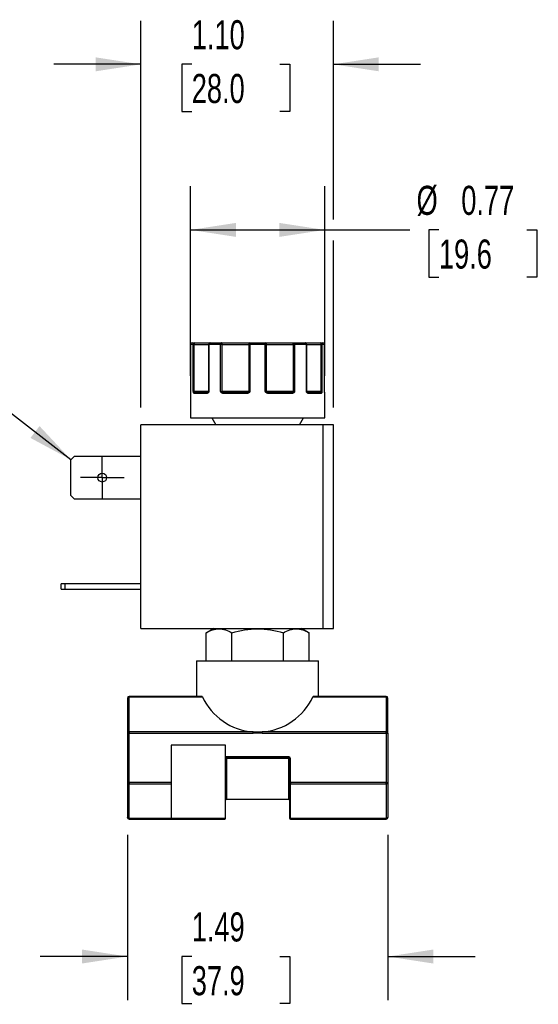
# Model space of a CAD drawing. Header units: inches. Extents: x 0.5 to 21.5, y 0.5 to 16.5.
# Tile 5 of 6: x 14.8 to 17.8, y 6.7 to 12.4. Entities that reach past the tile are written whole.
import ezdxf

# ---------------------------------------------------------------- set-up
doc = ezdxf.new("R2010")
doc.units = ezdxf.units.IN
doc.header["$LTSCALE"] = 2
doc.header["$MEASUREMENT"] = 0
doc.linetypes.add('SLD-Center', pattern=[0.75, 0.6, -0.05, 0.05, -0.05])
doc.linetypes.add('SLD-Solid', pattern=[0])
doc.layers.add('CENTER', color=40, linetype='SLD-Center')
doc.layers.add('DIMENSIONS', color=140, linetype='SLD-Solid', lineweight=25)
doc.layers.add('TEXT', color=140, linetype='SLD-Solid', lineweight=25)
doc.styles.add('SLDTEXTSTYLE0', font='TXT', dxfattribs={"width": 0.7})
doc.dimstyles.new('SLDDIMSTYLE3', dxfattribs={"dimtxt": 0.169922, "dimasz": 0.26, "dimexe": 0, "dimexo": 0.0625, "dimgap": 0.04248, "dimtad": 0, "dimtih": 1, "dimtoh": 1, "dimrnd": 1e-09, "dimzin": 12, "dimdsep": 46, "dimtxsty": 'SLDTEXTSTYLE0', "dimsah": 1, "dimcen": 0.09, "dimadec": 0, "dimazin": 3, "dimtfac": 1, "dimtmove": 0, "dimatfit": 0, "dimfxl": 0, "dimfrac": 2, "dimtolj": 1, "dimtzin": 12, "dimarcsym": 0})
doc.dimstyles.new('SLDDIMSTYLE4', dxfattribs={"dimtxt": 0.169922, "dimasz": 0.26, "dimexe": 0, "dimexo": 0.0625, "dimgap": 0.04248, "dimtad": 0, "dimtih": 1, "dimtoh": 1, "dimrnd": 1e-09, "dimdsep": 46, "dimtxsty": 'SLDTEXTSTYLE0', "dimsah": 1, "dimcen": 0.09, "dimadec": 0, "dimazin": 2, "dimtfac": 1, "dimtofl": 0, "dimtmove": 0, "dimatfit": 3, "dimfxl": 0, "dimfrac": 2, "dimtolj": 1, "dimtzin": 12, "dimarcsym": 0})
doc.dimstyles.new('SLDDIMSTYLE5', dxfattribs={"dimtxt": 0.169922, "dimasz": 0.26, "dimexe": 0, "dimexo": 0.0625, "dimgap": 0.04248, "dimtad": 0, "dimtih": 1, "dimtoh": 1, "dimrnd": 1e-09, "dimzin": 4, "dimdsep": 46, "dimtxsty": 'SLDTEXTSTYLE0', "dimsah": 1, "dimcen": 0.09, "dimadec": 0, "dimazin": 1, "dimtfac": 1, "dimtmove": 0, "dimatfit": 0, "dimfxl": 0, "dimfrac": 2, "dimtolj": 1, "dimtzin": 12, "dimarcsym": 0})
doc.dimstyles.new('SLDDIMSTYLE6', dxfattribs={"dimtxt": 0.18, "dimasz": 0.26, "dimexe": 0, "dimexo": 0.0625, "dimgap": 0, "dimtad": 0, "dimtih": 1, "dimtoh": 1, "dimdec": 0, "dimrnd": 1e-09, "dimzin": 0, "dimdsep": 46, "dimtxsty": 'Standard', "dimsah": 1, "dimcen": 0.09, "dimadec": 0, "dimazin": 0, "dimtfac": 0.26, "dimtdec": 0, "dimtofl": 0, "dimtmove": 0, "dimatfit": 3, "dimfxl": 0, "dimfrac": 2, "dimtolj": 1, "dimtzin": 0, "dimarcsym": 0})

# ---------------------------------------------------------------- blocks, each defined once
blk = doc.blocks.new('_D_5')
at = {"layer": 'DIMENSIONS'}
for p, q in [((15.4123, 7.6781), (15.4123, 6.7306)), ((16.9063, 7.6781), (16.9063, 6.7306)), ((15.4123, 6.9806), (14.9123, 6.9806)), ((15.7814, 6.9806), (15.7244, 6.9806)), ((15.7244, 6.9806), (15.7244, 6.7106)), ((16.2863, 6.9806), (16.3434, 6.9806)), ((16.3434, 6.9806), (16.3434, 6.7106)), ((16.9063, 6.9806), (17.4063, 6.9806)), ((15.7244, 6.7106), (15.7814, 6.7106)), ((16.3434, 6.7106), (16.2863, 6.7106))]:
    blk.add_line(p, q, dxfattribs=at)
for points in [[(15.4123, 6.9806), (15.1523, 7.0206), (15.1523, 6.9406)], [(16.9063, 6.9806), (17.1663, 6.9406), (17.1663, 7.0206)]]:
    blk.add_solid(points, dxfattribs=at)
at = {"layer": 'DIMENSIONS', "char_height": 0.16667, "attachment_point": 1, "style": 'SLDTEXTSTYLE0'}
for s, insert in [('1.49', (15.7814, 7.2335)), ('37.9', (15.7814, 6.9254))]:
    blk.add_mtext(s, dxfattribs=dict(at, insert=insert))
blk = doc.blocks.new('_D_6')
at = {"layer": 'DIMENSIONS'}
for p, q in [((15.7743, 10.3091), (15.7743, 11.3964)), ((16.5443, 10.3091), (16.5443, 11.3964)), ((15.7743, 11.1464), (16.5443, 11.1464)), ((16.5443, 11.1464), (17.033, 11.1464)), ((17.1993, 11.1464), (17.1422, 11.1464)), ((17.1422, 11.1464), (17.1422, 10.8763)), ((17.7042, 11.1464), (17.7613, 11.1464)), ((17.7613, 11.1464), (17.7613, 10.8763)), ((17.1422, 10.8763), (17.1993, 10.8763)), ((17.7613, 10.8763), (17.7042, 10.8763))]:
    blk.add_line(p, q, dxfattribs=at)
for points in [[(15.7743, 11.1464), (16.0343, 11.1064), (16.0343, 11.1864)], [(16.5443, 11.1464), (16.2843, 11.1864), (16.2843, 11.1064)]]:
    blk.add_solid(points, dxfattribs=at)
at = {"layer": 'DIMENSIONS', "char_height": 0.16667, "attachment_point": 1, "style": 'SLDTEXTSTYLE0'}
for s, insert in [('%%c', (17.071, 11.3993)), ('0.77', (17.3275, 11.3993)), ('19.6', (17.1993, 11.0912))]:
    blk.add_mtext(s, dxfattribs=dict(at, insert=insert))
blk = doc.blocks.new('_D_7')
at = {"layer": 'DIMENSIONS'}
for p, q in [((15.49, 10.1291), (15.49, 12.3457)), ((16.594, 11.2064), (16.594, 12.3457)), ((15.49, 12.0957), (14.99, 12.0957)), ((15.7814, 12.0957), (15.7244, 12.0957)), ((15.7244, 12.0957), (15.7244, 11.8257)), ((16.2863, 12.0957), (16.3434, 12.0957)), ((16.3434, 12.0957), (16.3434, 11.8257)), ((16.594, 12.0957), (17.094, 12.0957)), ((15.7244, 11.8257), (15.7814, 11.8257)), ((16.3434, 11.8257), (16.2863, 11.8257)), ((16.594, 10.1291), (16.594, 11.0864))]:
    blk.add_line(p, q, dxfattribs=at)
for points in [[(15.49, 12.0957), (15.23, 12.1357), (15.23, 12.0557)], [(16.594, 12.0957), (16.854, 12.0557), (16.854, 12.1357)]]:
    blk.add_solid(points, dxfattribs=at)
at = {"layer": 'DIMENSIONS', "char_height": 0.16667, "attachment_point": 1, "style": 'SLDTEXTSTYLE0'}
for s, insert in [('1.10', (15.7814, 12.3486)), ('28.0', (15.7814, 12.0405))]:
    blk.add_mtext(s, dxfattribs=dict(at, insert=insert))
blk = doc.blocks.new('SW_CENTERMARKSYMBOL_2')
at = {"layer": 'CENTER', "color": 0}
for p, q in [((0, 0.1), (0, 0.125)), ((0, 0), (0, 0.1)), ((-0.1, 0), (-0.125, 0)), ((0, 0), (-0.1, 0)), ((0, 0), (0, -0.1)), ((0, 0), (0.1, 0)), ((0.1, 0), (0.125, 0)), ((0, -0.1), (0, -0.125))]:
    blk.add_line(p, q, dxfattribs=at)

msp = doc.modelspace()

# ---------------------------------------------------------------- linework, layer by layer
for p, q in [((15.7749, 10.4891), (15.7749, 10.2191)), ((15.7749, 10.4891), (15.7749, 10.2191)), ((15.7902, 10.4891), (15.7749, 10.4891)), ((15.7749, 10.4891), (15.7749, 10.4891)), ((15.7902, 10.2191), (15.7902, 10.4891)), ((15.796, 10.4891), (15.7902, 10.4891)), ((15.796, 10.2191), (15.796, 10.4891)), ((15.796, 10.4891), (15.8769, 10.4891)), ((15.8769, 10.4891), (15.8769, 10.2191)), ((15.8797, 10.4891), (15.8769, 10.4891)), ((15.8797, 10.4891), (15.8797, 10.2191)), ((15.9471, 10.4891), (15.8797, 10.4891)), ((15.9471, 10.2191), (15.9471, 10.4891)), ((15.9526, 10.4891), (15.9471, 10.4891)), ((15.9557, 10.4891), (15.9526, 10.4891)), ((15.9557, 10.4891), (16.1079, 10.4891)), ((15.9557, 10.2191), (15.9557, 10.4891)), ((16.1079, 10.4891), (16.1079, 10.2191)), ((16.1152, 10.4891), (16.1079, 10.4891)), ((16.2033, 10.4891), (16.1152, 10.4891)), ((16.1152, 10.4891), (16.1152, 10.2191)), ((16.2033, 10.2191), (16.2033, 10.4891)), ((16.2106, 10.4891), (16.2033, 10.4891)), ((16.2106, 10.2191), (16.2106, 10.4891)), ((16.2106, 10.4891), (16.3628, 10.4891)), ((16.3628, 10.4891), (16.3628, 10.2191)), ((16.3659, 10.4891), (16.3628, 10.4891)), ((16.3714, 10.4891), (16.3659, 10.4891)), ((16.3714, 10.4891), (16.3714, 10.2191)), ((16.4388, 10.4891), (16.3714, 10.4891)), ((16.4388, 10.2191), (16.4388, 10.4891)), ((16.4416, 10.4891), (16.4388, 10.4891)), ((16.4416, 10.2191), (16.4416, 10.4891)), ((16.4416, 10.4891), (16.5225, 10.4891)), ((16.5225, 10.4891), (16.5225, 10.2191)), ((16.5283, 10.4891), (16.5225, 10.4891)), ((16.5283, 10.4891), (16.5283, 10.2191)), ((16.5436, 10.4891), (16.5283, 10.4891)), ((16.5436, 10.2191), (16.5436, 10.4891)), ((16.5436, 10.2191), (16.5436, 10.4891)), ((16.5436, 10.4891), (16.5436, 10.4891)), ((15.7749, 10.2191), (15.7749, 10.2191)), ((15.7902, 10.2191), (15.796, 10.2191)), ((15.8769, 10.2191), (15.796, 10.2191)), ((15.8769, 10.2191), (15.8797, 10.2191)), ((15.9471, 10.2191), (15.9557, 10.2191)), ((16.1079, 10.2191), (15.9557, 10.2191)), ((16.1079, 10.2191), (16.1152, 10.2191)), ((16.2033, 10.2191), (16.2106, 10.2191)), ((16.3628, 10.2191), (16.2106, 10.2191)), ((16.3628, 10.2191), (16.3714, 10.2191)), ((16.4388, 10.2191), (16.4416, 10.2191)), ((16.5225, 10.2191), (16.4416, 10.2191)), ((16.5225, 10.2191), (16.5283, 10.2191)), ((16.5436, 10.2191), (16.5436, 10.2191)), ((15.7743, 10.2091), (15.7743, 10.0691)), ((15.7743, 10.2091), (15.7743, 10.2091)), ((15.869, 10.2091), (15.7951, 10.2091)), ((15.876, 10.2162), (15.875, 10.2149)), ((16.0995, 10.2091), (15.9606, 10.2091)), ((16.3579, 10.2091), (16.219, 10.2091)), ((16.4435, 10.2149), (16.4425, 10.2162)), ((16.5234, 10.2091), (16.4495, 10.2091)), ((16.5022, 10.2141), (16.502, 10.2141)), ((16.5443, 10.2091), (16.5442, 10.2091)), ((16.5443, 10.0691), (16.5443, 10.2091)), ((15.7743, 10.0691), (16.5443, 10.0691)), ((15.8958, 10.0691), (15.9188, 10.0291)), ((16.3997, 10.0291), (16.4228, 10.0691)), ((15.49, 8.8621), (15.49, 10.0291)), ((16.534, 10.0291), (15.49, 10.0291)), ((16.534, 10.0291), (16.534, 8.8621)), ((16.594, 10.0291), (16.534, 10.0291)), ((16.594, 8.8621), (16.594, 10.0291)), ((15.088, 9.8289), (15.1092, 9.8501)), ((15.088, 9.6234), (15.088, 9.8289)), ((15.1092, 9.8501), (15.49, 9.8501)), ((15.1092, 9.6021), (15.088, 9.6234)), ((15.49, 9.6021), (15.1092, 9.6021)), ((15.032, 9.0871), (15.032, 9.1181)), ((15.0532, 9.1181), (15.032, 9.1181)), ((15.49, 9.1181), (15.0532, 9.1181)), ((15.0532, 9.1181), (15.0532, 9.0871)), ((15.032, 9.0871), (15.0532, 9.0871)), ((15.0532, 9.0871), (15.49, 9.0871)), ((15.49, 8.8621), (16.534, 8.8621)), ((15.9073, 8.8621), (15.8638, 8.837)), ((15.8638, 8.6761), (15.8638, 8.837)), ((16.0115, 8.6761), (16.0115, 8.837)), ((16.307, 8.6761), (16.307, 8.837)), ((16.4547, 8.837), (16.4112, 8.8621)), ((16.4547, 8.6761), (16.4547, 8.837)), ((16.534, 8.8621), (16.594, 8.8621)), ((15.8093, 8.6761), (15.8093, 8.4721)), ((15.8093, 8.6761), (16.5093, 8.6761)), ((16.5093, 8.4721), (16.5093, 8.6761)), ((15.4223, 8.4721), (15.4223, 8.4692)), ((15.8392, 8.4721), (15.4223, 8.4721)), ((15.4223, 8.2689), (15.4223, 8.4692)), ((15.4223, 8.4692), (15.8424, 8.4692)), ((16.4761, 8.4692), (16.8963, 8.4692)), ((16.8963, 8.4721), (16.4793, 8.4721)), ((16.8963, 8.4692), (16.8963, 8.4721)), ((16.8963, 8.4692), (16.8963, 8.2689)), ((15.4123, 8.4621), (15.4123, 8.2618)), ((16.9063, 8.2618), (16.9063, 8.4621)), ((15.4123, 8.2618), (15.4123, 7.9785)), ((15.4123, 8.2618), (15.4223, 8.2618)), ((15.4223, 8.2689), (15.4223, 8.2618)), ((16.1338, 8.2689), (15.4223, 8.2689)), ((15.4223, 7.9785), (15.4223, 8.2618)), ((15.4223, 8.2618), (16.1338, 8.2618)), ((16.1338, 8.2618), (16.1338, 8.2689)), ((16.1847, 8.2618), (16.1847, 8.2689)), ((16.8963, 8.2689), (16.1847, 8.2689)), ((16.1847, 8.2618), (16.8963, 8.2618)), ((16.8963, 8.2618), (16.8963, 8.2689)), ((16.8963, 8.2618), (16.8963, 7.9785)), ((16.8963, 8.2618), (16.9063, 8.2618)), ((16.9063, 8.2618), (16.9063, 7.9785)), ((15.6628, 8.1931), (15.6628, 7.9785)), ((15.9758, 8.1931), (15.6628, 8.1931)), ((15.9758, 8.1238), (15.9758, 8.1931)), ((15.9758, 8.1065), (15.9758, 8.1238)), ((15.9758, 7.9814), (15.9758, 8.1065)), ((15.9808, 8.1201), (15.9808, 8.1251)), ((16.3378, 8.1251), (15.9808, 8.1251)), ((15.9808, 8.1201), (16.3378, 8.1201)), ((15.9808, 8.1152), (15.9808, 8.1201)), ((16.3378, 8.1152), (15.9808, 8.1152)), ((15.9808, 8.1152), (15.9808, 7.8826)), ((16.3378, 8.1251), (16.3378, 8.1201)), ((16.3378, 8.1201), (16.3378, 8.1152)), ((16.3378, 7.8826), (16.3378, 8.1152)), ((16.3428, 8.1151), (16.3428, 7.9785)), ((16.3428, 8.1151), (16.3478, 8.1151)), ((16.3478, 7.9785), (16.3478, 8.1151)), ((15.4123, 7.9785), (15.4223, 7.9785)), ((15.4123, 7.9785), (15.4123, 7.7781)), ((15.6628, 7.9785), (15.4223, 7.9785)), ((15.4223, 7.9785), (15.4223, 7.9714)), ((15.4223, 7.7711), (15.4223, 7.9714)), ((15.4223, 7.9714), (15.6628, 7.9714)), ((15.6628, 7.9785), (15.6628, 7.7731)), ((15.9758, 7.7731), (15.9758, 7.9814)), ((15.9758, 7.9814), (15.9758, 7.9814)), ((16.3428, 7.9785), (16.3478, 7.9785)), ((16.3428, 7.9749), (16.3428, 7.7746)), ((16.8963, 7.9785), (16.3478, 7.9785)), ((16.3478, 7.9785), (16.3478, 7.9714)), ((16.3478, 7.9714), (16.8963, 7.9714)), ((16.3478, 7.7711), (16.3478, 7.9714)), ((16.8963, 7.9785), (16.9063, 7.9785)), ((16.8963, 7.9714), (16.8963, 7.9785)), ((16.8963, 7.9714), (16.8963, 7.7711)), ((16.9063, 7.9785), (16.9063, 7.7781)), ((15.9808, 7.8826), (16.3378, 7.8826)), ((15.4223, 7.7681), (15.4223, 7.7711)), ((15.6632, 7.7711), (15.4223, 7.7711)), ((15.4223, 7.7681), (15.6666, 7.7681)), ((15.6628, 7.7731), (15.9758, 7.7731)), ((16.8963, 7.7711), (16.3478, 7.7711)), ((16.3478, 7.7711), (16.3478, 7.7681)), ((16.3478, 7.7681), (16.8963, 7.7681)), ((16.8963, 7.7711), (16.8963, 7.7681))]:
    msp.add_line(p, q)
at = {"flags": 128}
for points in [[(15.796, 10.4891), (15.7961, 10.4911), (15.7963, 10.493), (15.7967, 10.4947), (15.7971, 10.4962), (15.7977, 10.4975), (15.7984, 10.4984), (15.7991, 10.4989), (15.7998, 10.4991)], [(15.9471, 10.4891), (15.9472, 10.4911), (15.9475, 10.493), (15.9481, 10.4947), (15.9487, 10.4962), (15.9496, 10.4975), (15.9505, 10.4984), (15.9516, 10.4989), (15.9526, 10.4991)], [(15.9557, 10.4891), (15.9556, 10.4911), (15.9554, 10.493), (15.9552, 10.4947), (15.9548, 10.4962), (15.9543, 10.4975), (15.9538, 10.4984), (15.9532, 10.4989), (15.9526, 10.4991)], [(16.3628, 10.4891), (16.3629, 10.4911), (16.3631, 10.493), (16.3633, 10.4947), (16.3637, 10.4962), (16.3642, 10.4975), (16.3647, 10.4984), (16.3653, 10.4989), (16.3659, 10.4991)], [(16.3659, 10.4991), (16.367, 10.4989), (16.368, 10.4984), (16.3689, 10.4975), (16.3698, 10.4962), (16.3705, 10.4947), (16.371, 10.493), (16.3713, 10.4911), (16.3714, 10.4891)], [(16.5187, 10.4991), (16.5194, 10.4989), (16.5201, 10.4984), (16.5208, 10.4975), (16.5214, 10.4962), (16.5218, 10.4947), (16.5222, 10.493), (16.5224, 10.4911), (16.5225, 10.4891)], [(15.7744, 10.2104), (15.7744, 10.2101), (15.7743, 10.2091)], [(15.7746, 10.2121), (15.7747, 10.2126), (15.7747, 10.2128)], [(15.9606, 10.2091), (15.9606, 10.2101), (15.9608, 10.2111), (15.961, 10.2119), (15.9613, 10.2127), (15.9617, 10.2133), (15.9622, 10.2138), (15.9627, 10.214), (15.9632, 10.2141)], [(16.3579, 10.2091), (16.3579, 10.2101), (16.3577, 10.2111), (16.3575, 10.2119), (16.3572, 10.2127), (16.3568, 10.2133), (16.3563, 10.2138), (16.3559, 10.214), (16.3554, 10.2141)]]:
    msp.add_lwpolyline(points, dxfattribs=at)
msp.add_circle((15.268, 9.7261), 0.025)
for centre, radius, start, end in [((15.7849, 10.4891), 0.01, 90, 180), ((15.7849, 10.4891), 0.00999, 90.0516, 180.0515), ((15.8, 10.4893), 0.0098, 91.2398, 181.1883), ((15.8869, 10.4891), 0.01, 90, 180), ((15.8886, 10.4903), 0.00897, 100.4561, 187.5727), ((16.1172, 10.4899), 0.00932, 95.1993, 184.3927), ((16.138, 10.4916), 0.0229, 160.7578, 186.197), ((16.1806, 10.4916), 0.0229, 353.803, 19.2422), ((16.2013, 10.4899), 0.00932, 355.6073, 84.8007), ((16.4316, 10.4891), 0.01, 0, 90), ((16.4299, 10.4903), 0.00897, 352.4273, 79.5439), ((16.5185, 10.4893), 0.0098, 358.8117, 88.7602), ((16.5336, 10.4891), 0.01, 0, 90), ((16.5336, 10.4891), 0.00999, 359.9485, 89.9484), ((15.7856, 10.219), 0.0104, 341.2747, 0.9993), ((15.8719, 10.2191), 0.005, 325.2123, 0), ((15.9684, 10.2189), 0.0128, 179.1376, 195.0944), ((16.1024, 10.2191), 0.0055, 321.0761, 0.6299), ((16.2161, 10.2191), 0.0055, 179.3701, 218.9239), ((16.3501, 10.2189), 0.0128, 344.9056, 0.8624), ((16.4466, 10.2191), 0.005, 180, 214.8951), ((16.5329, 10.219), 0.0104, 179.0007, 198.7253), ((15.7793, 10.2091), 0.005, 151.0143, 180.0003), ((15.7972, 10.2105), 0.00537, 108.6043, 162.98), ((15.8, 10.2093), 0.00487, 91.6367, 181.5481), ((15.8735, 10.2097), 0.00452, 99.1139, 186.8587), ((15.8776, 10.2138), 0.00273, 137.3267, 217.4036), ((15.9612, 10.2064), 0.0105, 118.8616, 147.1589), ((16.1081, 10.2104), 0.00872, 154.3067, 188.0426), ((16.1268, 10.2265), 0.0229, 208.5066, 219.11), ((16.1917, 10.2265), 0.0229, 320.89, 331.4934), ((16.2104, 10.2104), 0.00872, 351.9574, 25.6933), ((16.3573, 10.2064), 0.0105, 32.8411, 61.1384), ((16.4409, 10.2138), 0.00273, 322.5964, 42.6733), ((16.445, 10.2097), 0.00452, 353.1413, 80.8861), ((16.5186, 10.2093), 0.00487, 358.4519, 88.3633), ((16.5213, 10.2105), 0.00537, 17.02, 71.3957), ((16.5392, 10.2091), 0.005, 359.9997, 30.2642), ((16.5393, 10.2091), 0.005, 0, 30.7586), ((15.4223, 8.4621), 0.01, 90, 180), ((15.421, 8.4604), 0.00893, 81.9505, 168.5782), ((16.1593, 8.6179), 0.35, 205.1474, 265.8247), ((16.1593, 8.6179), 0.35, 274.1753, 334.8526), ((16.8963, 8.4621), 0.01, 0, 90), ((16.8975, 8.4604), 0.00893, 11.4218, 98.0495), ((15.421, 8.26), 0.00893, 81.9505, 168.5782), ((16.8975, 8.26), 0.00893, 11.4218, 98.0495), ((15.9808, 8.1151), 0.01, 90, 120), ((15.9795, 8.0545), 0.0607, 88.8208, 93.5416), ((16.3378, 8.1151), 0.01, 0, 90), ((16.3378, 8.1151), 0.005, 0, 90), ((16.339, 8.0545), 0.0607, 86.4584, 91.1792), ((16.3471, 7.9758), 0.00446, 191.4218, 278.0495), ((16.8975, 7.9802), 0.00893, 261.9505, 348.5782), ((15.9808, 7.8776), 0.005, 90, 180), ((16.3378, 7.8776), 0.005, 0, 90), ((15.4223, 7.7781), 0.01, 180, 270), ((15.6678, 7.7731), 0.005, 180, 270), ((15.9708, 7.7731), 0.005, 270, 0), ((16.3471, 7.7755), 0.00446, 191.4218, 278.0495), ((16.3478, 7.7731), 0.005, 180, 270), ((16.8975, 7.7799), 0.00893, 261.9505, 348.5782), ((16.8963, 7.7781), 0.01, 270, 0)]:
    msp.add_arc(centre, radius, start, end)
for points in [[(15.7849, 10.4991), (15.7866, 10.4991), (15.7916, 10.4991), (15.7998, 10.4991)], [(15.8869, 10.4991), (15.9067, 10.4991), (15.9287, 10.4991), (15.9526, 10.4991)], [(16.1164, 10.4991), (16.1306, 10.4991), (16.1449, 10.4991), (16.1593, 10.4991)], [(16.1593, 10.4991), (16.1736, 10.4991), (16.1879, 10.4991), (16.2021, 10.4991)], [(16.3659, 10.4991), (16.3898, 10.4991), (16.4118, 10.4991), (16.4316, 10.4991)], [(16.5187, 10.4991), (16.5269, 10.4991), (16.5319, 10.4991), (16.5336, 10.4991)], [(15.7902, 10.2191), (15.7913, 10.2178), (15.7938, 10.2166), (15.7955, 10.2156)], [(15.9526, 10.217), (15.9509, 10.2176), (15.9489, 10.2184), (15.9471, 10.2191)], [(16.1067, 10.2156), (16.1087, 10.2166), (16.1115, 10.2178), (16.1152, 10.2191)], [(16.2033, 10.2191), (16.207, 10.2178), (16.2098, 10.2166), (16.2118, 10.2156)], [(16.3714, 10.2191), (16.3696, 10.2184), (16.3677, 10.2176), (16.3659, 10.217)], [(16.4388, 10.2191), (16.4414, 10.2178), (16.4423, 10.2166), (16.4429, 10.2156)], [(16.523, 10.2156), (16.5247, 10.2166), (16.5272, 10.2178), (16.5283, 10.2191)], [(15.7955, 10.2156), (15.7966, 10.2146), (15.7982, 10.2141), (15.7998, 10.2141)], [(15.7998, 10.2141), (15.8157, 10.2141), (15.8405, 10.2141), (15.8728, 10.2141)], [(15.8728, 10.2141), (15.8738, 10.2141), (15.8748, 10.2146), (15.8756, 10.2156)], [(15.9561, 10.2156), (15.9551, 10.216), (15.9539, 10.2165), (15.9526, 10.217)], [(15.9561, 10.2156), (15.958, 10.2146), (15.9606, 10.2141), (15.9632, 10.2141)], [(15.9632, 10.2141), (16.0052, 10.2141), (16.0518, 10.2141), (16.1003, 10.2141)], [(16.1003, 10.2141), (16.1026, 10.2141), (16.1049, 10.2146), (16.1067, 10.2156)], [(16.2118, 10.2156), (16.2136, 10.2146), (16.2159, 10.2141), (16.2183, 10.2141)], [(16.2183, 10.2141), (16.2667, 10.2141), (16.3133, 10.2141), (16.3554, 10.2141)], [(16.3554, 10.2141), (16.3579, 10.2141), (16.3605, 10.2146), (16.3624, 10.2156)], [(16.3659, 10.217), (16.3646, 10.2165), (16.3634, 10.216), (16.3624, 10.2156)], [(16.4429, 10.2156), (16.4437, 10.2146), (16.4447, 10.2141), (16.4457, 10.2141)], [(16.4457, 10.2141), (16.478, 10.2141), (16.5028, 10.2141), (16.5187, 10.2141)], [(16.5187, 10.2141), (16.5203, 10.2141), (16.5219, 10.2146), (16.523, 10.2156)], [(15.8424, 8.4692), (15.8415, 8.4711), (15.8404, 8.4721), (15.8392, 8.4721)], [(16.4793, 8.4721), (16.4781, 8.4721), (16.477, 8.4711), (16.4761, 8.4692)], [(16.1338, 8.2689), (16.1507, 8.2676), (16.1678, 8.2676), (16.1847, 8.2689)]]:
    msp.add_open_spline(points, degree=3)
for points, knots in [([(15.7998, 10.4991), (15.8067, 10.4991), (15.8205, 10.4991), (15.8392, 10.4991), (15.8559, 10.4991), (15.8697, 10.4991), (15.8799, 10.4991), (15.8855, 10.4991), (15.8865, 10.4991), (15.8868, 10.4991)], [0, 0, 0, 0, 0.150487, 0.301041, 0.460081, 0.619259, 0.778299, 0.937476, 1, 1, 1, 1]), ([(15.9526, 10.4991), (15.9551, 10.4991), (15.9599, 10.4991), (15.9673, 10.4991), (15.9748, 10.4991), (15.9823, 10.4991), (15.9899, 10.4991), (16.003, 10.4991), (16.0216, 10.4991), (16.0449, 10.4991), (16.0669, 10.4991), (16.0843, 10.4991), (16.0977, 10.4991), (16.1079, 10.4991), (16.1135, 10.4991), (16.1164, 10.4991)], [0, 0, 0, 0, 0.040712, 0.081199, 0.121575, 0.161957, 0.202462, 0.243205, 0.371568, 0.500042, 0.628406, 0.75688, 0.838051, 0.918781, 1, 1, 1, 1]), ([(16.2021, 10.4991), (16.2035, 10.4991), (16.2063, 10.4991), (16.2109, 10.4991), (16.2157, 10.4991), (16.2209, 10.4991), (16.2264, 10.4991), (16.2363, 10.4991), (16.2516, 10.4991), (16.2736, 10.4991), (16.2969, 10.4991), (16.318, 10.4991), (16.3362, 10.4991), (16.3513, 10.4991), (16.361, 10.4991), (16.3659, 10.4991)], [0, 0, 0, 0, 0.040712, 0.081199, 0.121575, 0.161957, 0.202462, 0.243205, 0.371568, 0.500042, 0.628406, 0.75688, 0.838051, 0.918781, 1, 1, 1, 1]), ([(16.4328, 10.4991), (16.4346, 10.4991), (16.4383, 10.4991), (16.4488, 10.4991), (16.4626, 10.4991), (16.4793, 10.4991), (16.498, 10.4991), (16.5118, 10.4991), (16.5187, 10.4991)], [0, 0, 0, 0, 0.167938, 0.338081, 0.508077, 0.678219, 0.839074, 1, 1, 1, 1]), ([(15.7749, 10.2191), (15.7749, 10.2184), (15.7749, 10.2171), (15.7748, 10.2152), (15.7747, 10.2136), (15.7747, 10.2126), (15.7746, 10.2121)], [0, 0, 0, 0, 0.291242, 0.500217, 0.762096, 1, 1, 1, 1]), ([(15.7921, 10.2121), (15.7919, 10.2126), (15.7915, 10.2136), (15.7911, 10.2153), (15.7907, 10.2171), (15.7904, 10.2184), (15.7902, 10.2191)], [0, 0, 0, 0, 0.236129, 0.498993, 0.712542, 1, 1, 1, 1]), ([(15.8797, 10.2191), (15.8793, 10.2184), (15.8787, 10.2171), (15.8777, 10.2152), (15.8766, 10.2136), (15.8758, 10.2126), (15.8754, 10.2121)], [0, 0, 0, 0, 0.291242, 0.500217, 0.762096, 1, 1, 1, 1]), ([(15.8797, 10.2191), (15.8787, 10.2186), (15.8771, 10.2177), (15.8764, 10.2166), (15.8761, 10.2162)], [0, 0, 0, 0, 0.602665, 1, 1, 1, 1]), ([(15.9523, 10.2121), (15.9519, 10.2126), (15.9508, 10.2136), (15.9496, 10.2153), (15.9483, 10.2171), (15.9476, 10.2184), (15.9471, 10.2191)], [0, 0, 0, 0, 0.236129, 0.498993, 0.712542, 1, 1, 1, 1]), ([(16.1152, 10.2191), (16.1147, 10.2184), (16.1138, 10.2171), (16.1123, 10.2152), (16.1108, 10.2136), (16.1096, 10.2126), (16.1091, 10.2121)], [0, 0, 0, 0, 0.291242, 0.500217, 0.762096, 1, 1, 1, 1]), ([(16.2094, 10.2121), (16.2089, 10.2126), (16.2077, 10.2136), (16.2062, 10.2153), (16.2047, 10.2171), (16.2038, 10.2184), (16.2033, 10.2191)], [0, 0, 0, 0, 0.2361294, 0.4989929, 0.7125421, 1, 1, 1, 1]), ([(16.3714, 10.2191), (16.3709, 10.2184), (16.3702, 10.2171), (16.3689, 10.2152), (16.3677, 10.2136), (16.3666, 10.2126), (16.3662, 10.2121)], [0, 0, 0, 0, 0.291242, 0.500217, 0.762096, 1, 1, 1, 1]), ([(16.4431, 10.2121), (16.4427, 10.2126), (16.4419, 10.2136), (16.4408, 10.2153), (16.4398, 10.2171), (16.4392, 10.2184), (16.4388, 10.2191)], [0, 0, 0, 0, 0.236129, 0.498993, 0.712542, 1, 1, 1, 1]), ([(16.5283, 10.2191), (16.5281, 10.2184), (16.5279, 10.2171), (16.5274, 10.2152), (16.527, 10.2136), (16.5266, 10.2126), (16.5265, 10.2121)], [0, 0, 0, 0, 0.291242, 0.500217, 0.762096, 1, 1, 1, 1]), ([(16.5413, 10.2156), (16.542, 10.2162), (16.5431, 10.2172), (16.5433, 10.2181), (16.5433, 10.2184)], [0, 0, 0, 0, 0.6363264, 1, 1, 1, 1]), ([(16.5439, 10.2121), (16.5439, 10.2126), (16.5438, 10.2136), (16.5437, 10.2153), (16.5436, 10.2171), (16.5436, 10.2184), (16.5436, 10.2191)], [0, 0, 0, 0, 0.236129, 0.498993, 0.712542, 1, 1, 1, 1]), ([(16.5437, 10.2133), (16.5437, 10.214), (16.5437, 10.2149), (16.5436, 10.2169), (16.5436, 10.2181), (16.5436, 10.2185), (16.5436, 10.2188)], [0, 0, 0, 0, 0.470783, 0.670042, 0.812756, 1, 1, 1, 1]), ([(15.7746, 10.2121), (15.7746, 10.2117), (15.7746, 10.211), (15.7745, 10.2102), (15.7744, 10.2096), (15.7744, 10.2092), (15.7743, 10.2092), (15.7743, 10.2091)], [0, 0, 0, 0, 0.188808, 0.379511, 0.575987, 0.781785, 1, 1, 1, 1]), ([(15.7951, 10.2091), (15.7948, 10.2092), (15.7942, 10.2092), (15.7934, 10.2098), (15.7927, 10.2107), (15.7923, 10.2116), (15.7921, 10.2121)], [0, 0, 0, 0, 0.270747, 0.52324, 0.763872, 1, 1, 1, 1]), ([(15.8754, 10.2121), (15.8751, 10.2117), (15.8744, 10.211), (15.8731, 10.2102), (15.8718, 10.2096), (15.8704, 10.2092), (15.8695, 10.2092), (15.869, 10.2091)], [0, 0, 0, 0, 0.188808, 0.379511, 0.575987, 0.781785, 1, 1, 1, 1]), ([(15.9606, 10.2091), (15.9598, 10.2092), (15.9582, 10.2092), (15.956, 10.2098), (15.9541, 10.2107), (15.9529, 10.2116), (15.9523, 10.2121)], [0, 0, 0, 0, 0.270747, 0.52324, 0.763872, 1, 1, 1, 1]), ([(16.1091, 10.2121), (16.1085, 10.2117), (16.1075, 10.211), (16.1057, 10.2102), (16.1037, 10.2096), (16.1017, 10.2092), (16.1002, 10.2092), (16.0995, 10.2091)], [0, 0, 0, 0, 0.188808, 0.379511, 0.575987, 0.781785, 1, 1, 1, 1]), ([(16.219, 10.2091), (16.2181, 10.2092), (16.2163, 10.2092), (16.2138, 10.2098), (16.2115, 10.2107), (16.2101, 10.2116), (16.2094, 10.2121)], [0, 0, 0, 0, 0.270747, 0.52324, 0.763872, 1, 1, 1, 1]), ([(16.3662, 10.2121), (16.3657, 10.2117), (16.3648, 10.211), (16.3633, 10.2102), (16.3616, 10.2096), (16.3598, 10.2092), (16.3586, 10.2092), (16.3579, 10.2091)], [0, 0, 0, 0, 0.188808, 0.379511, 0.575987, 0.781785, 1, 1, 1, 1]), ([(16.4495, 10.2091), (16.4489, 10.2092), (16.4477, 10.2092), (16.446, 10.2098), (16.4444, 10.2107), (16.4435, 10.2116), (16.4431, 10.2121)], [0, 0, 0, 0, 0.270747, 0.52324, 0.763872, 1, 1, 1, 1]), ([(16.5265, 10.2121), (16.5263, 10.2117), (16.526, 10.211), (16.5254, 10.2102), (16.5248, 10.2096), (16.5241, 10.2092), (16.5237, 10.2092), (16.5234, 10.2091)], [0, 0, 0, 0, 0.188808, 0.379511, 0.575987, 0.781785, 1, 1, 1, 1]), ([(16.5442, 10.2091), (16.5442, 10.2092), (16.5441, 10.2092), (16.5441, 10.2098), (16.544, 10.2107), (16.5439, 10.2116), (16.5439, 10.2121)], [0, 0, 0, 0, 0.270747, 0.52324, 0.763872, 1, 1, 1, 1]), ([(15.8638, 8.837), (15.8758, 8.844), (15.888, 8.8497), (15.9125, 8.8577), (15.9249, 8.8599), (15.9438, 8.8599), (15.9501, 8.8593), (15.9626, 8.8573), (15.9688, 8.8557), (15.9873, 8.8497), (15.9994, 8.844), (16.0115, 8.837)], [0, 0, 0, 0, 0.25, 0.25, 0.5, 0.5, 0.625, 0.625, 0.75, 0.75, 1, 1, 1, 1]), ([(16.0115, 8.837), (16.0598, 8.8509), (16.1088, 8.8599), (16.2097, 8.8599), (16.2587, 8.8509), (16.307, 8.837)], [0, 0, 0, 0, 0.5, 0.5, 1, 1, 1, 1]), ([(16.307, 8.837), (16.3191, 8.844), (16.3312, 8.8497), (16.3558, 8.8577), (16.3682, 8.8599), (16.387, 8.8599), (16.3933, 8.8593), (16.4058, 8.8573), (16.412, 8.8557), (16.4305, 8.8497), (16.4427, 8.844), (16.4547, 8.837)], [0, 0, 0, 0, 0.25, 0.25, 0.5, 0.5, 0.625, 0.625, 0.75, 0.75, 1, 1, 1, 1]), ([(16.1847, 8.2618), (16.1762, 8.2618), (16.1678, 8.2619), (16.1508, 8.2619), (16.1423, 8.2618), (16.1338, 8.2618)], [0, 0, 0, 0, 0.5, 0.5, 1, 1, 1, 1]), ([(15.9758, 8.1065), (15.9758, 8.1069), (15.9758, 8.1078), (15.9757, 8.109), (15.9758, 8.1102), (15.9758, 8.1109), (15.9758, 8.1113)], [0, 0, 0, 0, 0.254465, 0.506975, 0.755826, 1, 1, 1, 1]), ([(15.9758, 8.1151), (15.9758, 8.1164), (15.9763, 8.1177), (15.9781, 8.1196), (15.9794, 8.1201), (15.9808, 8.1201)], [0, 0, 0, 0, 0.5, 0.5, 1, 1, 1, 1]), ([(15.4123, 7.9785), (15.4123, 7.9766), (15.4133, 7.9748), (15.417, 7.9722), (15.4196, 7.9714), (15.4223, 7.9714)], [0, 0, 0, 0, 0.5, 0.5, 1, 1, 1, 1]), ([(16.3428, 7.9785), (16.3428, 7.9782), (16.3428, 7.9775), (16.3428, 7.9765), (16.3428, 7.9757), (16.3428, 7.9752), (16.3428, 7.9749)], [0, 0, 0, 0, 0.249601, 0.499593, 0.749992, 1, 1, 1, 1]), ([(15.4223, 7.7711), (15.4196, 7.7711), (15.417, 7.7718), (15.4133, 7.7744), (15.4123, 7.7763), (15.4123, 7.7781)], [0, 0, 0, 0, 0.5, 0.5, 1, 1, 1, 1]), ([(15.6678, 7.7681), (15.6678, 7.7681), (15.6717, 7.7681), (15.6869, 7.7681), (15.6981, 7.7681), (15.7262, 7.7681), (15.743, 7.7681), (15.7796, 7.7681), (15.7994, 7.7681), (15.8193, 7.7681)], [0, 0, 0, 0, 0.25, 0.25, 0.5, 0.5, 0.75, 0.75, 1, 1, 1, 1]), ([(15.8193, 7.7681), (15.8391, 7.7681), (15.8589, 7.7681), (15.8956, 7.7681), (15.9124, 7.7681), (15.9404, 7.7681), (15.9516, 7.7681), (15.9668, 7.7681), (15.9708, 7.7681), (15.9708, 7.7681)], [0, 0, 0, 0, 0.25, 0.25, 0.5, 0.5, 0.75, 0.75, 1, 1, 1, 1]), ([(16.3428, 7.7746), (16.3428, 7.7744), (16.3428, 7.7739), (16.3428, 7.7735), (16.3428, 7.7732), (16.3428, 7.7731), (16.3428, 7.7731)], [0, 0, 0, 0, 0.2496009, 0.499593, 0.7499923, 1, 1, 1, 1])]:
    msp.add_open_spline(points, degree=3, knots=knots)

# ---------------------------------------------------------------- block references
at = {"layer": 'CENTER'}
msp.add_blockref('SW_CENTERMARKSYMBOL_2', (15.268, 9.7261), dxfattribs=at)

# ---------------------------------------------------------------- dimensions: what is measured, and where the dimension line sits
at = {"layer": 'DIMENSIONS'}
for base, p1, p2, dimstyle, picture, middle in [((15.49, 12.0957), (16.594, 10.0291), (15.49, 10.0291), 'SLDDIMSTYLE5', '_D_7', (16.0339, 12.0957)), ((16.9063, 6.9806), (15.4123, 7.7781), (16.9063, 7.7781), 'SLDDIMSTYLE3', '_D_5', (16.0339, 6.9806))]:
    dim = msp.add_linear_dim(base=base, p1=p1, p2=p2, dimstyle=dimstyle, dxfattribs=at)
    dim.commit()
    dim.dimension.update_dxf_attribs({"geometry": picture, "text_midpoint": middle, "dimtype": 160})
dim = msp.add_linear_dim(base=(16.5443, 11.1464), p1=(15.7743, 10.2091), p2=(16.5443, 10.2091), text='%%c<>', dimstyle='SLDDIMSTYLE4', dxfattribs=at)
dim.commit()
dim.dimension.update_dxf_attribs({"geometry": '_D_6', "text_midpoint": (17.4517, 11.1464), "dimtype": 160})

# ---------------------------------------------------------------- leaders
at = {"layer": 'TEXT'}
msp.add_leader([(15.088, 9.8289), (14.0813, 10.6052), (13.5813, 10.6052)], dimstyle='SLDDIMSTYLE6', dxfattribs=at)

doc.saveas('drawing.dxf')
